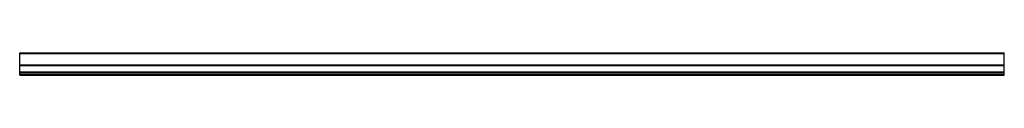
# Model space of a CAD drawing. Header units: millimetres. Extents: x 0 to 3500, y -80 to 0.
import ezdxf

# ---------------------------------------------------------------- set-up
doc = ezdxf.new("R2010")
doc.units = ezdxf.units.MM
doc.header["$LTSCALE"] = 10
doc.linetypes.add('ALLCAD_Strich', pattern=[0.2, 0.15, -0.05])
doc.layers.add('BESCH_KONT_sich_schn_ansi_2d', color=40, linetype='Continuous')

msp = doc.modelspace()

# ---------------------------------------------------------------- linework, layer by layer
at = {"layer": 'BESCH_KONT_sich_schn_ansi_2d', "linetype": 'ALLCAD_Strich', "extrusion": (0, 1, -2.22045e-16)}
for p, q in [((0, -79.5, 11.5), (0, 0, 11.5)), ((0, 0, 11.5), (3500, 0, 11.5)), ((3500, -79.5, 11.5), (3500, 0, 11.5)), ((0, -1, 11.5), (3500, -1, 11.5)), ((0, -2, 11.5), (3500, -2, 11.5)), ((0, -43, 11.5), (3500, -43, 11.5)), ((0, -44.5, 11.5), (3500, -44.5, 11.5)), ((0, -45.5, 11.5), (3500, -45.5, 11.5)), ((3500, -68.5, 11.5), (0, -68.5, 11.5)), ((0, -69.5, 11.5), (3500, -69.5, 11.5)), ((3500, -71, 11.5), (0, -71, 11.5)), ((3500, -77, 11.5), (0, -77, 11.5)), ((0, -78.5, 11.5), (3500, -78.5, 11.5)), ((0, -78.5, 11.5), (0, -78.5, 11.5)), ((0, -78.5, 11.5), (0, -78.5, 11.5)), ((0, -78.5, 11.5), (0, -78.5, 11.5)), ((0, -78.5, 11.5), (0, -78.5, 11.5)), ((0, -78.5, 11.5), (0, -78.5, 11.5)), ((0, -78.5, 11.5), (0, -78.5, 11.5)), ((0, -78.5, 11.5), (0, -78.5, 11.5)), ((0, -78.5, 11.5), (0, -78.5, 11.5)), ((0, -78.5, 11.5), (0, -78.5, 11.5)), ((0, -78.5, 11.5), (0, -78.5, 11.5)), ((0, -78.5, 11.5), (0, -78.5, 11.5)), ((0, -78.5, 11.5), (0, -78.5, 11.5)), ((0, -78.5, 11.5), (0, -78.5, 11.5)), ((0, -78.5, 11.5), (0, -78.5, 11.5)), ((0, -78.5, 11.5), (0, -78.5, 11.5)), ((0, -78.5, 11.5), (0, -78.5, 11.5)), ((0, -78.5, 11.5), (0, -78.5, 11.5)), ((0, -78.5, 11.5), (0, -78.5, 11.5)), ((0, -78.5, 11.5), (0, -78.5, 11.5)), ((0, -78.5, 11.5), (0, -78.5, 11.5)), ((0, -78.5, 11.5), (0, -78.5, 11.5)), ((0, -78.5, 11.5), (0, -78.5, 11.5)), ((0, -78.5, 11.5), (0, -78.5, 11.5)), ((0, -78.5, 11.5), (0, -78.5, 11.5)), ((0, -78.5, 11.5), (0, -78.5, 11.5)), ((0, -78.5, 11.5), (0, -78.5, 11.5)), ((0, -78.5, 11.5), (0, -78.5, 11.5)), ((0, -78.5, 11.5), (0, -78.5, 11.5)), ((0, -78.5, 11.5), (0, -78.5, 11.5)), ((0, -78.5, 11.5), (0, -78.5, 11.5)), ((0, -78.5, 11.5), (0, -78.5, 11.5)), ((0, -78.5, 11.5), (0, -78.5, 11.5)), ((0, -78.5, 11.5), (0, -78.5, 11.5)), ((0, -78.5, 11.5), (0, -78.5, 11.5)), ((0, -78.5, 11.5), (0, -78.5, 11.5)), ((0, -78.5, 11.5), (0, -78.5, 11.5)), ((0, -78.5, 11.5), (0, -78.5, 11.5)), ((0, -78.5, 11.5), (0, -78.5, 11.5)), ((0, -78.5, 11.5), (0, -78.5, 11.5)), ((0, -79.5, 11.5), (3500, -79.5, 11.5))]:
    msp.add_line(p, q, dxfattribs=at)

doc.saveas('drawing.dxf')
